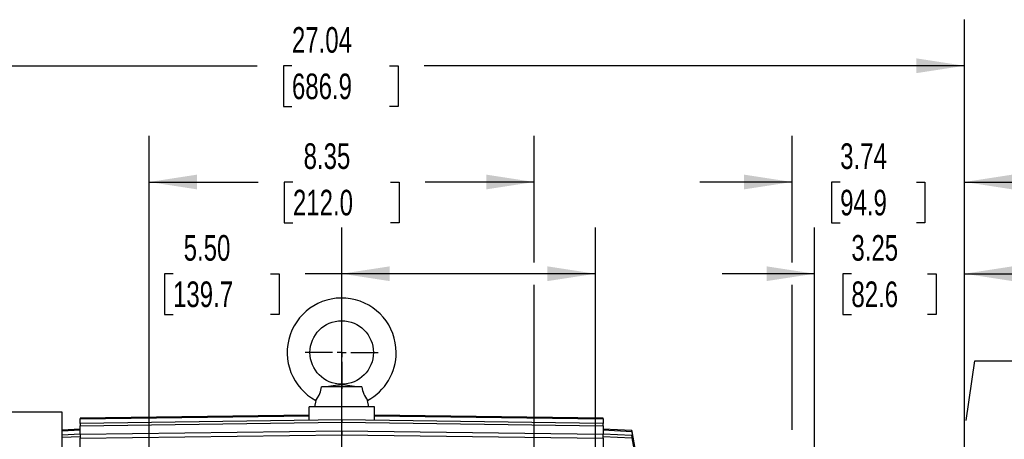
# Model space of a CAD drawing. Header units: inches. Extents: x 0 to 88, y 0 to 68.
# Tile 5 of 19: x 11.3 to 32.7, y 32.2 to 41.3. Entities that reach past the tile are written whole.
import ezdxf

# ---------------------------------------------------------------- set-up
doc = ezdxf.new("R2010")
doc.units = ezdxf.units.IN
doc.header["$LTSCALE"] = 8
doc.header["$MEASUREMENT"] = 0
doc.linetypes.add('CENTERX2', pattern=[0.8, 0.5, -0.1, 0.1, -0.1])
doc.layers.add('CENTER', color=40, linetype='CENTERX2')
doc.layers.add('DIMENSIONS', color=140, linetype='Continuous', lineweight=25)
doc.layers.add('TEXT', color=140, linetype='Continuous', lineweight=25)
doc.styles.add('SLDTEXTSTYLE0', font='TXT', dxfattribs={"width": 0.7})
doc.dimstyles.new('SLDDIMSTYLE1', dxfattribs={"dimtxt": 0.555556, "dimasz": 1.04, "dimexe": 0, "dimexo": 0.0625, "dimgap": 0.138889, "dimtad": 0, "dimtih": 1, "dimtoh": 1, "dimrnd": 1e-09, "dimzin": 4, "dimdsep": 46, "dimtxsty": 'SLDTEXTSTYLE0', "dimsah": 1, "dimcen": 0.09, "dimadec": 0, "dimazin": 1, "dimtfac": 1, "dimtofl": 0, "dimtmove": 0, "dimatfit": 3, "dimfxl": 0, "dimfrac": 2, "dimtolj": 1, "dimtzin": 12, "dimarcsym": 0})
doc.dimstyles.new('SLDDIMSTYLE2', dxfattribs={"dimtxt": 0.555556, "dimasz": 1.04, "dimexe": 0, "dimexo": 0.0625, "dimgap": 0.138889, "dimtad": 0, "dimtih": 1, "dimtoh": 1, "dimrnd": 1e-09, "dimzin": 12, "dimdsep": 46, "dimtxsty": 'SLDTEXTSTYLE0', "dimsah": 1, "dimcen": 0.09, "dimadec": 0, "dimazin": 3, "dimtfac": 1, "dimtofl": 0, "dimtmove": 0, "dimatfit": 3, "dimfxl": 0, "dimfrac": 2, "dimtolj": 1, "dimtzin": 12, "dimarcsym": 0})
doc.dimstyles.new('SLDDIMSTYLE3', dxfattribs={"dimtxt": 0.555556, "dimasz": 1.04, "dimexe": 0, "dimexo": 0.0625, "dimgap": 0.138889, "dimtad": 0, "dimtih": 1, "dimtoh": 1, "dimrnd": 1e-09, "dimzin": 12, "dimdsep": 46, "dimtxsty": 'SLDTEXTSTYLE0', "dimsah": 1, "dimcen": 0.09, "dimadec": 0, "dimazin": 3, "dimtfac": 1, "dimtmove": 0, "dimatfit": 0, "dimfxl": 0, "dimfrac": 2, "dimtolj": 1, "dimtzin": 12, "dimarcsym": 0})
doc.dimstyles.new('SLDDIMSTYLE4', dxfattribs={"dimtxt": 0.18, "dimasz": 1.04, "dimexe": 0, "dimexo": 0.0625, "dimgap": 0, "dimtad": 0, "dimtih": 1, "dimtoh": 1, "dimdec": 0, "dimrnd": 1e-09, "dimzin": 0, "dimdsep": 46, "dimtxsty": 'Standard', "dimsah": 1, "dimcen": 0.09, "dimadec": 0, "dimazin": 0, "dimtfac": 1.04, "dimtdec": 0, "dimtofl": 0, "dimtmove": 0, "dimatfit": 3, "dimfxl": 0, "dimfrac": 2, "dimtolj": 1, "dimtzin": 0, "dimarcsym": 0})

# ---------------------------------------------------------------- blocks, each defined once
blk = doc.blocks.new('_D_1')
at = {"layer": 'DIMENSIONS'}
for p, q in [((18.322, 29.479), (18.322, 36.767)), ((23.822, 21.031), (23.822, 36.767)), ((14.665, 35.766), (14.478, 35.766)), ((14.478, 35.766), (14.478, 34.882)), ((16.778, 35.766), (16.965, 35.766)), ((16.965, 35.766), (16.965, 34.882)), ((18.322, 35.767), (17.531, 35.767)), ((23.822, 35.767), (18.322, 35.767)), ((14.478, 34.882), (14.665, 34.882)), ((16.965, 34.882), (16.778, 34.882))]:
    blk.add_line(p, q, dxfattribs=at)
for points in [[(18.322, 35.767), (19.362, 35.607), (19.362, 35.927)], [(23.822, 35.767), (22.782, 35.927), (22.782, 35.607)]]:
    blk.add_solid(points, dxfattribs=at)
at = {"layer": 'DIMENSIONS', "char_height": 0.5556, "attachment_point": 1, "style": 'SLDTEXTSTYLE0'}
for s, insert in [('5.50', (14.896, 36.606)), ('139.7', (14.665, 35.599))]:
    blk.add_mtext(s, dxfattribs=dict(at, insert=insert))
blk = doc.blocks.new('_D_6')
at = {"layer": 'DIMENSIONS'}
for p, q in [((4.778, 32.113), (4.778, 41.279)), ((31.822, 26.212), (31.822, 41.279)), ((4.778, 40.279), (16.49, 40.279)), ((17.243, 40.278), (17.057, 40.278)), ((17.057, 40.278), (17.057, 39.394)), ((19.357, 40.278), (19.543, 40.278)), ((19.543, 40.278), (19.543, 39.394)), ((31.822, 40.279), (20.109, 40.279)), ((17.057, 39.394), (17.243, 39.394)), ((19.543, 39.394), (19.357, 39.394))]:
    blk.add_line(p, q, dxfattribs=at)
for points in [[(4.778, 40.279), (5.818, 40.119), (5.818, 40.439)], [(31.822, 40.279), (30.782, 40.439), (30.782, 40.119)]]:
    blk.add_solid(points, dxfattribs=at)
at = {"layer": 'DIMENSIONS', "char_height": 0.5556, "attachment_point": 1, "style": 'SLDTEXTSTYLE0'}
for s, insert in [('27.04', (17.243, 41.118)), ('686.9', (17.243, 40.11))]:
    blk.add_mtext(s, dxfattribs=dict(at, insert=insert))
blk = doc.blocks.new('_D_7')
at = {"layer": 'DIMENSIONS'}
for p, q in [((14.148, 31.652), (14.148, 38.757)), ((22.495, 36.007), (22.495, 38.757)), ((14.148, 37.757), (16.512, 37.757)), ((17.265, 37.756), (17.078, 37.756)), ((17.078, 37.756), (17.078, 36.872)), ((19.378, 37.756), (19.565, 37.756)), ((19.565, 37.756), (19.565, 36.872)), ((22.495, 37.757), (20.131, 37.757)), ((17.078, 36.872), (17.265, 36.872)), ((19.565, 36.872), (19.378, 36.872)), ((22.495, 31.652), (22.495, 35.527))]:
    blk.add_line(p, q, dxfattribs=at)
for points in [[(14.148, 37.757), (15.188, 37.597), (15.188, 37.917)], [(22.495, 37.757), (21.455, 37.917), (21.455, 37.597)]]:
    blk.add_solid(points, dxfattribs=at)
at = {"layer": 'DIMENSIONS', "char_height": 0.5556, "attachment_point": 1, "style": 'SLDTEXTSTYLE0'}
for s, insert in [('8.35', (17.496, 38.596)), ('212.0', (17.265, 37.588))]:
    blk.add_mtext(s, dxfattribs=dict(at, insert=insert))
blk = doc.blocks.new('_D_8')
at = {"layer": 'DIMENSIONS'}
for p, q in [((28.085, 36.007), (28.085, 38.757)), ((31.822, 32.379), (31.822, 38.757)), ((28.085, 37.757), (26.085, 37.757)), ((29.128, 37.756), (28.941, 37.756)), ((28.941, 37.756), (28.941, 36.872)), ((30.779, 37.756), (30.966, 37.756)), ((30.966, 37.756), (30.966, 36.872)), ((31.822, 37.757), (33.822, 37.757)), ((28.941, 36.872), (29.128, 36.872)), ((30.966, 36.872), (30.779, 36.872)), ((28.085, 32.379), (28.085, 35.527)), ((28.085, 28.238), (28.085, 31.899)), ((31.822, 26.212), (31.822, 31.899))]:
    blk.add_line(p, q, dxfattribs=at)
for points in [[(28.085, 37.757), (27.045, 37.917), (27.045, 37.597)], [(31.822, 37.757), (32.862, 37.597), (32.862, 37.917)]]:
    blk.add_solid(points, dxfattribs=at)
at = {"layer": 'DIMENSIONS', "char_height": 0.5556, "attachment_point": 1, "style": 'SLDTEXTSTYLE0'}
for s, insert in [('3.74', (29.128, 38.596)), ('94.9', (29.128, 37.588))]:
    blk.add_mtext(s, dxfattribs=dict(at, insert=insert))
blk = doc.blocks.new('_D_9')
at = {"layer": 'DIMENSIONS'}
for p, q in [((28.572, 26.466), (28.572, 36.767)), ((31.822, 26.212), (31.822, 36.767)), ((28.572, 35.767), (26.572, 35.767)), ((29.371, 35.766), (29.184, 35.766)), ((29.184, 35.766), (29.184, 34.882)), ((31.022, 35.766), (31.209, 35.766)), ((31.209, 35.766), (31.209, 34.882)), ((31.822, 35.767), (33.822, 35.767)), ((29.184, 34.882), (29.371, 34.882)), ((31.209, 34.882), (31.022, 34.882))]:
    blk.add_line(p, q, dxfattribs=at)
for points in [[(28.572, 35.767), (27.532, 35.927), (27.532, 35.607)], [(31.822, 35.767), (32.862, 35.607), (32.862, 35.927)]]:
    blk.add_solid(points, dxfattribs=at)
at = {"layer": 'DIMENSIONS', "char_height": 0.5556, "attachment_point": 1, "style": 'SLDTEXTSTYLE0'}
for s, insert in [('3.25', (29.371, 36.606)), ('82.6', (29.371, 35.599))]:
    blk.add_mtext(s, dxfattribs=dict(at, insert=insert))
blk = doc.blocks.new('SW_CENTERMARKSYMBOL_0')
at = {"layer": 'CENTER', "color": 0}
for p, q in [((0, 0.2), (0, 0.789)), ((-0.2, 0), (-0.789, 0)), ((0, 0), (-0.1, 0)), ((0, 0), (0, 0.1)), ((0, 0), (0, -0.1)), ((0, 0), (0.1, 0)), ((0.2, 0), (0.789, 0)), ((0, -0.2), (0, -0.789))]:
    blk.add_line(p, q, dxfattribs=at)

msp = doc.modelspace()

# ---------------------------------------------------------------- linework, layer by layer
for p, q in [((18.7604, 33.3102), (17.8828, 33.3102)), ((17.6129, 32.5872), (17.6129, 32.8771)), ((18.3216, 32.8771), (17.6129, 32.8771)), ((17.7611, 33.0186), (17.731, 32.8771)), ((18.3216, 32.5968), (18.3216, 32.8771)), ((19.0302, 32.8771), (18.3216, 32.8771)), ((18.9121, 32.8771), (18.8821, 33.0186)), ((19.0302, 32.5872), (19.0302, 32.8771)), ((12.2586, 32.763), (8.2015, 32.763)), ((12.2586, 21.1055), (12.2586, 32.763)), ((17.6129, 32.7008), (12.6523, 32.632)), ((12.6523, 32.6153), (17.6129, 32.6841)), ((23.9909, 32.632), (19.0302, 32.7008)), ((19.0302, 32.6841), (23.9909, 32.6153)), ((12.6523, 32.632), (12.6523, 32.6153)), ((12.6523, 32.5196), (12.6523, 32.6153)), ((18.3216, 32.5968), (12.6523, 32.5196)), ((12.6523, 32.4697), (18.3216, 32.5469)), ((12.6523, 32.5196), (12.6523, 32.4697)), ((12.6523, 32.2799), (12.6523, 32.4697)), ((18.3216, 32.5968), (18.3216, 32.5469)), ((23.9909, 32.5196), (18.3216, 32.5968)), ((18.3216, 32.5469), (23.9909, 32.4697)), ((23.9909, 32.6153), (23.9909, 32.632)), ((23.9909, 32.6153), (23.9909, 32.5196)), ((23.9909, 32.4697), (23.9909, 32.5196)), ((23.9909, 32.4697), (23.9909, 32.2799)), ((12.6523, 32.3963), (12.2586, 32.3757)), ((12.2586, 32.359), (12.6523, 32.3795)), ((12.6523, 32.2879), (12.2586, 32.2676)), ((12.2586, 32.2177), (12.6523, 32.2379)), ((18.3216, 32.3544), (12.6523, 32.2799)), ((12.6523, 32.2799), (12.6523, 32.1976)), ((12.6523, 32.1976), (18.3216, 32.2722)), ((18.3216, 32.3544), (18.3216, 32.2722)), ((23.9909, 32.2799), (18.3216, 32.3544)), ((18.3216, 32.2722), (23.9909, 32.1976)), ((24.6104, 32.3639), (23.9909, 32.3963)), ((23.9909, 32.3795), (24.6104, 32.3471)), ((24.6104, 32.256), (23.9909, 32.2879)), ((23.9909, 32.1976), (23.9909, 32.2799)), ((23.9909, 32.2379), (24.6104, 32.2061)), ((24.6104, 32.3639), (24.6104, 32.3471)), ((24.7783, 31.414), (24.6104, 32.3639)), ((24.6104, 32.3471), (24.7783, 31.3972)), ((24.6104, 32.256), (24.6104, 32.2061)), ((24.7783, 31.3224), (24.6104, 32.256)), ((12.6523, 31.9739), (12.6523, 32.1976)), ((23.9909, 32.1976), (23.9909, 31.9739)), ((24.6104, 32.2061), (24.7783, 31.2724))]:
    msp.add_line(p, q)
at = {"flags": 128}
for points in [[(17.7628, 33.0209), (17.7617, 33.0195), (17.7743, 33.0366), (17.8001, 33.075), (17.8323, 33.1331), (17.861, 33.2043), (17.8786, 33.2785), (17.8828, 33.3102)], [(17.8828, 33.3102), (18.0355, 33.3283), (18.184, 33.3471), (18.2775, 33.359), (18.3003, 33.3614), (18.3156, 33.3624), (18.3283, 33.3623), (18.3508, 33.3606), (18.4445, 33.349), (18.596, 33.3297), (18.7604, 33.3102)]]:
    msp.add_lwpolyline(points, dxfattribs=at)
msp.add_circle((18.3216, 34.0583), 0.689)
for centre, radius, start, end in [((18.3216, 34.0583), 1.1811, 0, 241.69115), ((18.3216, 34.0583), 1.1811, 298.3178, 0), ((19.3419, 33.3818), 0.5859, 187.0161, 218.02477)]:
    msp.add_arc(centre, radius, start, end)

# ---------------------------------------------------------------- block references
at = {"layer": 'CENTER'}
msp.add_blockref('SW_CENTERMARKSYMBOL_0', (18.3216, 34.0583), dxfattribs=at)

# ---------------------------------------------------------------- dimensions: what is measured, and where the dimension line sits
at = {"layer": 'DIMENSIONS'}
for base, p1, p2, dimstyle, picture, middle in [((31.8216, 40.2787), (4.7783, 31.7135), (31.8216, 25.8116), 'SLDDIMSTYLE2', '_D_6', (18.2999, 40.2787)), ((22.4948, 37.757), (14.1483, 31.2518), (22.4948, 31.2518), 'SLDDIMSTYLE2', '_D_7', (18.3216, 37.757)), ((28.0854, 37.757), (31.8216, 25.8116), (28.0854, 27.8378), 'SLDDIMSTYLE3', '_D_8', (29.9535, 37.757)), ((23.8216, 35.767), (18.3216, 29.0795), (23.8216, 20.654), 'SLDDIMSTYLE1', '_D_1', (15.7215, 35.767)), ((28.5716, 35.767), (31.8216, 25.8116), (28.5716, 26.0661), 'SLDDIMSTYLE3', '_D_9', (30.1966, 35.767))]:
    dim = msp.add_linear_dim(base=base, p1=p1, p2=p2, dimstyle=dimstyle, dxfattribs=at)
    dim.commit()
    dim.dimension.update_dxf_attribs({"geometry": picture, "text_midpoint": middle, "dimtype": 160})

# ---------------------------------------------------------------- leaders
at = {"layer": 'TEXT', "linetype": 'CENTERX2', "lineweight": 18}
msp.add_leader([(30.9522, 26.2459), (32.0435, 33.8792), (34.0435, 33.8792)], dimstyle='SLDDIMSTYLE4', dxfattribs=at)

doc.saveas('drawing.dxf')
